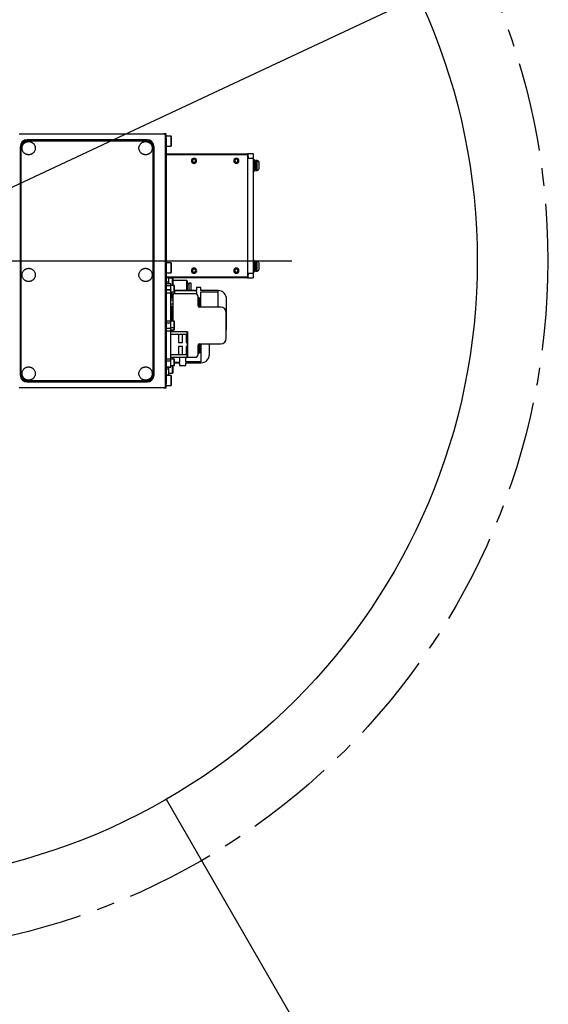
# Model space of a CAD drawing. Extents: x 0 to 841, y 0 to 594.
# Tile 35 of 65: x 333 to 370, y 142 to 212. Entities that reach past the tile are written whole.
import ezdxf

# ---------------------------------------------------------------- set-up
doc = ezdxf.new("R2010")
doc.units = 0
doc.linetypes.add('CENTER', pattern=[10.16, 6.35, -1.27, 1.27, -1.27])
doc.layers.get('0').update_dxf_attribs({"linetype": 'CONTINUOUS'})
doc.styles.add('SLDTEXTSTYLE1', font='TXT', dxfattribs={"width": 0.75})
doc.dimstyles.new('SLDDIMSTYLE0', dxfattribs={"dimtxt": 3.5, "dimasz": 3.556, "dimexe": 0, "dimexo": 0.0625, "dimgap": 0.875, "dimtad": 1, "dimdec": 1, "dimlfac": 10, "dimrnd": 1e-09, "dimzin": 12, "dimtxsty": 'SLDTEXTSTYLE1', "dimsah": 1, "dimcen": 0, "dimazin": 3, "dimtfac": 1, "dimtdec": 1, "dimtofl": 0, "dimtmove": 0, "dimatfit": 3, "dimtolj": 1, "dimtzin": 12})
doc.dimstyles.new('SLDDIMSTYLE1', dxfattribs={"dimtxt": 3.5, "dimasz": 3.556, "dimexe": 0, "dimexo": 0.0625, "dimgap": 0.875, "dimtad": 1, "dimdec": 4, "dimlfac": 10, "dimzin": 12, "dimtxsty": 'SLDTEXTSTYLE1', "dimsah": 1, "dimcen": 0.09, "dimazin": 3, "dimtfac": 1, "dimtofl": 0, "dimtmove": 0, "dimatfit": 3, "dimtolj": 1, "dimtzin": 12})

# ---------------------------------------------------------------- blocks, each defined once
blk = doc.blocks.new('_D_28')
at = {"color": 2, "linetype": 'CONTINUOUS'}
for q in [(385.701, 225.304), (320.997, 194.975)]:
    blk.add_line((360.964, 213.709), q, dxfattribs=at)
blk.add_solid([(360.964, 213.709), (364.346, 214.873), (364.022, 215.563)], dxfattribs=at)
at = {"color": 2, "linetype": 'CONTINUOUS', "char_height": 3.5, "attachment_point": 1, "rotation": 25.11443, "style": 'SLDTEXTSTYLE1'}
for s, insert in [('*4', (379.668, 227.456, 0.01)), ('R441.4', (365.376, 220.756, 0.01))]:
    blk.add_mtext(s, dxfattribs=dict(at, insert=insert))
blk = doc.blocks.new('_D_29')
at = {"color": 2, "linetype": 'CONTINUOUS'}
for p, q in [((234.677, 194.975), (162.699, 194.975)), ((391.527, 72.813), (400.147, 57.884))]:
    blk.add_line(p, q, dxfattribs=at)
blk.add_arc((320.997, 194.975), 157.299, 300, 180, dxfattribs=at)
for points in [[(163.699, 194.975), (164.12, 198.526), (163.358, 198.535)], [(399.647, 58.75), (402.9, 60.235), (402.512, 60.891)]]:
    blk.add_solid(points, dxfattribs=at)
at = {"color": 2, "linetype": 'CONTINUOUS', "char_height": 3.5, "attachment_point": 1, "rotation": 315.29627, "style": 'SLDTEXTSTYLE1'}
for s, insert in [('-', (430.85, 313.913, 0.01)), ('240°', (431.952, 312.822, 0.01))]:
    blk.add_mtext(s, dxfattribs=dict(at, insert=insert))
blk = doc.blocks.new('_D_30')
at = {"color": 2, "linetype": 'CONTINUOUS'}
for p, q in [((391.527, 317.136), (395.626, 324.235)), ((234.677, 194.975), (171.74, 194.975))]:
    blk.add_line(p, q, dxfattribs=at)
blk.add_arc((320.997, 194.975), 148.257, 180, 60, dxfattribs=at)
for points in [[(395.126, 323.369), (397.99, 321.227), (398.378, 321.882)], [(172.74, 194.975), (172.402, 191.414), (173.164, 191.423)]]:
    blk.add_solid(points, dxfattribs=at)
at = {"color": 2, "linetype": 'CONTINUOUS', "char_height": 3.5, "attachment_point": 1, "rotation": 6.8376, "style": 'SLDTEXTSTYLE1'}
for s, insert in [('240°', (334.737, 51.847, 0.01)), ('+', (331.928, 51.51, 0.01))]:
    blk.add_mtext(s, dxfattribs=dict(at, insert=insert))
blk = doc.blocks.new('SW_CENTERMARKSYMBOL_3')
at = {"color": 0, "linetype": 'CONTINUOUS'}
blk.add_line((0.5, 0), (30.972, 0), dxfattribs=at)

msp = doc.modelspace()

# ---------------------------------------------------------------- linework, layer by layer
at = {"color": 7, "linetype": 'CONTINUOUS'}
for p, q in [((342.997291, 203.974591), (332.624263, 203.974591)), ((341.697291, 203.574591), (333.197291, 203.574591)), ((333.247291, 203.524591), (333.247291, 203.494591)), ((333.247291, 203.524591), (341.647291, 203.524591)), ((333.247291, 203.494591), (341.647291, 203.494591)), ((341.647291, 203.524591), (341.647291, 203.494591)), ((342.897291, 203.984591), (342.897291, 203.974591)), ((343.047291, 203.984591), (342.897291, 203.984591)), ((342.997291, 203.974591), (342.997291, 185.974591)), ((343.047291, 203.684591), (343.047291, 203.984591)), ((343.047291, 203.684591), (343.047291, 186.264591)), ((343.407291, 203.824591), (343.057291, 203.824591)), ((343.447291, 203.784591), (343.407291, 203.824591)), ((343.407291, 203.124591), (343.407291, 203.824591)), ((343.447291, 203.164591), (343.447291, 203.784591)), ((332.697291, 203.074591), (332.697291, 186.874591)), ((332.777291, 203.024591), (332.747291, 203.024591)), ((332.747291, 186.924591), (332.747291, 203.024591)), ((332.777291, 186.924591), (332.777291, 203.024591)), ((342.117291, 203.024591), (342.117291, 186.924591)), ((342.147291, 203.024591), (342.117291, 203.024591)), ((342.147291, 203.024591), (342.147291, 186.924591)), ((342.197291, 186.874591), (342.197291, 203.074591)), ((343.057291, 203.124591), (343.407291, 203.124591)), ((343.407291, 203.124591), (343.447291, 203.164591)), ((343.047291, 202.574591), (348.837291, 202.574591)), ((343.047291, 202.524591), (348.837291, 202.524591)), ((348.837291, 202.524591), (348.837291, 202.574591)), ((348.887291, 202.574591), (348.837291, 202.574591)), ((348.837291, 202.524591), (348.837291, 193.824591)), ((348.837291, 202.374591), (348.887291, 202.374591)), ((348.887291, 202.374591), (348.887291, 202.574591)), ((349.237291, 202.574591), (348.887291, 202.574591)), ((348.887291, 202.374591), (348.887291, 202.274591)), ((348.887291, 202.274591), (349.237291, 202.274591)), ((349.237291, 202.574591), (349.237291, 202.274591)), ((349.237291, 202.274591), (349.237291, 194.074591)), ((349.317291, 202.149591), (349.237291, 202.149591)), ((349.317291, 201.349591), (349.317291, 202.149591)), ((349.387291, 202.019591), (349.317291, 202.019591)), ((349.517291, 202.099591), (349.387291, 202.099591)), ((349.387291, 202.099591), (349.387291, 201.399591)), ((349.237291, 201.349591), (349.317291, 201.349591)), ((349.317291, 201.479591), (349.387291, 201.479591)), ((349.387291, 201.399591), (349.517291, 201.399591)), ((343.407291, 194.824591), (343.057291, 194.824591)), ((343.447291, 194.784591), (343.407291, 194.824591)), ((343.407291, 194.124591), (343.407291, 194.824591)), ((343.447291, 194.164591), (343.447291, 194.784591)), ((349.317291, 194.999591), (349.237291, 194.999591)), ((349.317291, 194.199591), (349.317291, 194.999591)), ((349.387291, 194.869591), (349.317291, 194.869591)), ((349.317291, 194.329591), (349.387291, 194.329591)), ((349.517291, 194.949591), (349.387291, 194.949591)), ((349.387291, 194.949591), (349.387291, 194.249591)), ((348.837291, 193.824591), (343.047291, 193.824591)), ((348.837291, 193.774591), (343.047291, 193.774591)), ((343.057291, 194.124591), (343.407291, 194.124591)), ((343.247291, 193.474591), (343.247291, 193.774591)), ((343.507291, 193.749591), (343.247291, 193.749591)), ((343.407291, 194.124591), (343.447291, 194.164591)), ((343.547291, 193.709591), (343.507291, 193.749591)), ((343.507291, 193.219591), (343.507291, 193.749591)), ((343.525195, 193.774591), (343.532389, 193.724493)), ((343.547291, 193.734591), (343.536573, 193.774591)), ((343.547291, 193.709591), (343.547291, 193.734591)), ((343.547291, 193.239591), (343.547291, 193.709591)), ((348.887291, 193.974591), (348.837291, 193.974591)), ((348.837291, 193.824591), (348.837291, 193.774591)), ((348.837291, 193.774591), (348.887291, 193.774591)), ((349.237291, 194.074591), (348.887291, 194.074591)), ((348.887291, 194.074591), (348.887291, 193.974591)), ((348.887291, 193.774591), (348.887291, 193.974591)), ((348.887291, 193.774591), (349.237291, 193.774591)), ((349.237291, 194.199591), (349.317291, 194.199591)), ((349.237291, 194.074591), (349.237291, 193.774591)), ((349.387291, 194.249591), (349.517291, 194.249591)), ((343.047291, 193.474591), (343.247291, 193.474591)), ((343.387291, 193.349591), (343.047291, 193.349591)), ((343.047291, 193.220958), (343.387291, 193.220958)), ((343.047291, 192.93253), (343.387291, 192.93253)), ((343.247291, 193.349591), (343.247291, 193.474591)), ((343.387291, 193.220958), (343.387291, 193.349591)), ((343.387291, 192.93253), (343.387291, 193.220958)), ((343.387291, 192.93253), (343.387291, 192.905591)), ((343.617291, 193.219591), (343.397291, 193.219591)), ((343.527291, 193.219591), (343.547291, 193.239591)), ((344.515891, 193.584591), (343.547291, 193.584591)), ((343.547291, 193.219591), (343.547291, 193.239591)), ((343.637291, 193.199591), (343.617291, 193.219591)), ((343.617291, 192.769591), (343.617291, 193.219591)), ((343.637291, 192.789591), (343.637291, 193.199591)), ((343.647291, 193.024591), (343.637291, 193.024591)), ((343.647291, 192.874591), (343.647291, 193.024591)), ((344.577291, 193.523191), (344.515891, 193.584591)), ((344.515891, 192.874591), (344.515891, 193.584591)), ((344.577291, 192.874591), (344.577291, 193.523191)), ((344.677291, 193.334591), (344.577291, 193.334591)), ((344.827291, 193.384591), (344.677291, 193.384591)), ((344.677291, 193.384591), (344.677291, 192.874591)), ((344.827291, 192.874591), (344.827291, 193.384591)), ((345.517291, 193.074591), (345.217291, 193.074591)), ((345.217291, 193.074591), (345.217291, 192.874591)), ((345.517291, 192.874591), (345.517291, 193.074591)), ((343.047291, 192.905591), (343.387291, 192.905591)), ((343.047291, 192.705591), (343.387291, 192.705591)), ((343.387291, 192.705591), (343.387291, 192.905591)), ((343.387291, 190.7246), (343.387291, 192.705591)), ((343.527291, 192.333266), (343.387291, 192.333266)), ((343.397291, 192.769591), (343.617291, 192.769591)), ((343.447291, 192.769591), (343.447291, 192.333266)), ((345.127291, 192.639591), (343.527291, 192.639591)), ((343.527291, 192.639591), (343.527291, 192.333266)), ((343.527291, 192.333266), (343.527291, 192.188928)), ((343.617291, 192.769591), (343.637291, 192.789591)), ((345.217291, 192.874591), (343.647291, 192.874591)), ((343.647291, 192.874591), (343.647291, 192.865449)), ((343.647291, 192.865449), (343.647291, 192.672588)), ((343.647291, 192.865449), (345.217291, 192.865449)), ((343.647291, 192.639591), (343.647291, 192.672588)), ((345.217291, 192.865449), (345.217291, 192.874591)), ((345.217291, 192.77416), (345.217291, 192.865449)), ((345.217291, 192.77416), (345.217291, 192.618197)), ((345.327291, 191.784591), (345.327291, 192.439591)), ((345.377291, 192.346591), (345.327291, 192.346591)), ((346.747291, 192.874591), (345.517291, 192.874591)), ((345.517291, 192.77416), (346.747291, 192.77416)), ((345.517291, 191.684591), (345.517291, 192.77416)), ((346.747291, 192.77416), (346.747291, 192.874591)), ((346.747291, 191.684591), (346.747291, 192.77416)), ((343.527291, 192.188928), (343.387291, 192.188928)), ((343.527291, 191.900253), (343.387291, 191.900253)), ((343.387291, 191.755916), (343.527291, 191.755916)), ((343.457291, 191.578328), (343.387291, 191.578328)), ((343.447291, 191.764591), (343.447291, 191.573328)), ((343.457291, 191.428328), (343.457291, 191.578328)), ((343.527291, 192.188928), (343.527291, 191.900253)), ((343.527291, 191.900253), (343.527291, 191.755916)), ((343.527291, 191.755916), (343.527291, 190.699591)), ((345.334793, 191.746591), (345.377291, 191.746591)), ((346.927291, 191.684591), (345.427291, 191.684591)), ((343.457291, 191.428328), (343.457291, 190.699591)), ((347.327291, 189.484591), (347.327291, 191.284591)), ((343.047291, 190.7246), (343.387291, 190.7246)), ((343.387291, 190.553202), (343.047291, 190.553202)), ((343.047291, 190.205591), (343.387291, 190.205591)), ((343.387291, 190.553202), (343.387291, 190.7246)), ((343.387291, 190.205591), (343.387291, 190.553202)), ((343.387291, 190.005591), (343.387291, 190.205591)), ((343.617291, 190.699591), (343.397291, 190.699591)), ((343.397291, 190.249591), (343.617291, 190.249591)), ((343.527291, 190.724591), (343.457291, 190.724591)), ((343.637291, 190.679591), (343.617291, 190.699591)), ((343.617291, 190.249591), (343.617291, 190.699591)), ((343.617291, 190.249591), (343.637291, 190.269591)), ((343.617291, 190.069591), (343.617291, 190.249591)), ((343.637291, 190.269591), (343.637291, 190.679591)), ((343.637291, 190.089591), (343.637291, 190.269591)), ((343.047291, 190.005591), (343.387291, 190.005591)), ((343.387291, 188.0246), (343.387291, 190.005591)), ((344.554291, 189.932091), (343.387291, 189.932091)), ((343.387291, 189.777091), (344.554291, 189.777091)), ((343.397291, 190.069591), (343.617291, 190.069591)), ((343.457291, 190.069591), (343.457291, 189.932091)), ((343.527291, 190.069591), (343.527291, 189.932091)), ((343.617291, 190.069591), (343.637291, 190.089591)), ((344.207291, 189.754591), (343.937291, 189.754591)), ((343.937291, 189.754591), (343.937291, 189.184591)), ((344.207291, 189.184591), (344.207291, 189.754591)), ((344.467291, 189.744591), (344.467291, 189.184591)), ((344.554291, 189.744591), (344.467291, 189.744591)), ((344.554291, 189.777091), (344.554291, 189.932091)), ((344.554291, 189.932091), (344.597291, 189.90709)), ((344.554291, 189.777091), (344.597291, 189.777091)), ((344.554291, 189.777091), (344.554291, 189.744591)), ((344.554291, 189.744591), (344.597291, 189.744591)), ((344.597291, 189.777091), (344.597291, 189.90709)), ((344.597291, 189.744591), (344.597291, 189.777091)), ((344.597291, 189.184591), (344.597291, 189.744591)), ((343.937291, 189.184591), (344.207291, 189.184591)), ((344.207291, 188.884591), (343.937291, 188.884591)), ((343.937291, 188.884591), (343.937291, 188.314591)), ((344.207291, 188.314591), (344.207291, 188.884591)), ((344.467291, 189.184591), (344.554291, 189.184591)), ((344.554291, 188.884591), (344.467291, 188.884591)), ((344.467291, 188.884591), (344.467291, 188.324591)), ((344.554291, 189.184591), (344.554291, 188.884591)), ((344.597291, 189.184591), (344.554291, 189.184591)), ((344.554291, 188.884591), (344.597291, 188.884591)), ((344.597291, 188.884591), (344.597291, 189.184591)), ((344.597291, 188.324591), (344.597291, 188.884591)), ((345.327291, 188.329591), (345.327291, 188.984591)), ((345.377291, 189.014591), (345.331897, 189.014591)), ((345.42105, 189.004508), (345.527291, 189.004508)), ((345.427291, 189.084591), (346.927291, 189.084591)), ((345.527291, 189.004508), (345.527291, 189.084591)), ((345.527291, 189.004508), (345.527291, 187.794673)), ((344.554291, 188.292091), (343.387291, 188.292091)), ((343.387291, 188.137091), (344.554291, 188.137091)), ((343.527291, 188.137091), (343.527291, 188.129591)), ((343.527291, 188.129591), (345.127291, 188.129591)), ((343.547291, 187.999591), (343.547291, 188.129591)), ((343.937291, 188.314591), (344.207291, 188.314591)), ((343.997291, 188.129591), (343.997291, 187.794673)), ((344.447291, 187.794673), (344.447291, 188.129591)), ((344.467291, 188.324591), (344.554291, 188.324591)), ((344.554291, 188.324591), (344.554291, 188.292091)), ((344.597291, 188.324591), (344.554291, 188.324591)), ((344.554291, 188.137091), (344.554291, 188.292091)), ((344.554291, 188.292091), (344.597291, 188.292091)), ((344.597291, 188.162091), (344.554291, 188.137091)), ((344.597291, 188.292091), (344.597291, 188.324591)), ((344.597291, 188.162091), (344.597291, 188.292091)), ((345.327291, 188.414591), (345.377291, 188.414591)), ((343.047291, 188.0246), (343.387291, 188.0246)), ((343.387291, 187.853202), (343.047291, 187.853202)), ((343.047291, 187.461064), (343.387291, 187.461064)), ((343.047291, 187.419591), (343.387291, 187.419591)), ((343.247291, 187.274591), (343.247291, 187.419591)), ((343.387291, 187.853202), (343.387291, 188.0246)), ((343.387291, 187.461064), (343.387291, 187.853202)), ((343.397291, 187.549591), (343.387291, 187.549591)), ((343.387291, 187.419591), (343.387291, 187.461064)), ((343.617291, 187.999591), (343.397291, 187.999591)), ((343.397291, 187.549591), (343.617291, 187.549591)), ((343.547291, 187.509591), (343.507291, 187.549591)), ((343.507291, 186.999591), (343.507291, 187.549591)), ((343.547291, 187.509591), (343.547291, 187.549591)), ((343.547291, 187.039591), (343.547291, 187.509591)), ((343.637291, 187.979591), (343.617291, 187.999591)), ((343.617291, 187.549591), (343.617291, 187.999591)), ((343.617291, 187.549591), (343.637291, 187.569591)), ((343.637291, 187.569591), (343.637291, 187.979591)), ((343.997291, 187.758755), (343.637291, 187.758755)), ((343.637291, 187.724591), (343.997291, 187.724591)), ((343.997291, 187.758755), (343.997291, 187.794673)), ((343.997291, 187.724591), (343.997291, 187.758755)), ((343.997291, 187.724591), (343.997291, 187.554591)), ((343.997291, 187.554591), (344.447291, 187.554591)), ((345.527291, 187.794673), (344.447291, 187.794673)), ((344.447291, 187.724591), (345.527291, 187.724591)), ((344.447291, 187.554591), (344.447291, 187.724591)), ((345.527291, 187.724591), (345.527291, 187.794673)), ((332.747291, 186.924591), (332.777291, 186.924591)), ((342.147291, 186.924591), (342.117291, 186.924591)), ((343.247291, 187.274591), (343.047291, 187.274591)), ((343.047291, 186.874591), (343.247291, 186.874591)), ((343.407291, 186.824591), (343.057291, 186.824591)), ((343.247291, 186.874591), (343.247291, 187.274591)), ((343.247291, 186.999591), (343.507291, 186.999591)), ((343.447291, 186.784591), (343.407291, 186.824591)), ((343.407291, 186.124591), (343.407291, 186.824591)), ((343.447291, 186.164591), (343.447291, 186.784591)), ((343.507291, 186.999591), (343.547291, 187.039591)), ((332.624263, 185.974591), (342.997291, 185.974591)), ((333.197291, 186.374591), (341.697291, 186.374591)), ((341.647291, 186.454591), (333.247291, 186.454591)), ((333.247291, 186.424591), (333.247291, 186.454591)), ((341.647291, 186.424591), (333.247291, 186.424591)), ((341.647291, 186.424591), (341.647291, 186.454591)), ((342.897291, 185.974591), (342.897291, 185.964591)), ((342.897291, 185.964591), (343.047291, 185.964591)), ((343.047291, 185.964591), (343.047291, 186.264591)), ((343.057291, 186.124591), (343.407291, 186.124591)), ((343.407291, 186.124591), (343.447291, 186.164591))]:
    msp.add_line(p, q, dxfattribs=at)
at = {"color": 8, "linetype": 'CONTINUOUS'}
for p, q in [((342.997291, 203.684591), (343.047291, 203.684591)), ((343.057291, 203.124591), (343.057291, 203.824591)), ((349.517291, 201.399591), (349.517291, 202.099591)), ((343.057291, 194.124591), (343.057291, 194.824591)), ((349.517291, 194.249591), (349.517291, 194.949591)), ((343.397291, 192.769591), (343.397291, 193.219591)), ((345.377291, 191.746591), (345.377291, 192.346591)), ((343.387291, 191.428328), (343.457291, 191.428328)), ((343.397291, 190.249591), (343.397291, 190.699591)), ((343.397291, 190.069591), (343.397291, 190.249591)), ((345.377291, 188.414591), (345.377291, 189.014591)), ((343.397291, 187.549591), (343.397291, 187.999591)), ((343.057291, 186.124591), (343.057291, 186.824591)), ((343.047291, 186.264591), (342.997291, 186.264591))]:
    msp.add_line(p, q, dxfattribs=at)
at = {"color": 1, "linetype": 'CONTINUOUS'}
msp.add_line((343.067291, 156.748229), (391.027291, 73.679073), dxfattribs=at)
at = {"color": 7, "linetype": 'CONTINUOUS'}
msp.add_lwpolyline([(347.327291, 190.030968), (347.335767, 190.06756), (347.347291, 190.184591)], dxfattribs=at)
at = {"color": 1, "linetype": 'CONTINUOUS'}
for radius in [140.06, 44.14]:
    msp.add_circle((320.997291, 194.974591), radius, dxfattribs=at)
at = {"color": 2, "linetype": 'CENTER'}
msp.add_circle((320.997291, 194.974591), 49.15, dxfattribs=at)
at = {"color": 7, "linetype": 'CONTINUOUS'}
for centre, radius, start, end in [((333.197291, 203.074591), 0.5, 90, 180), ((333.247291, 203.024591), 0.5, 90, 180), ((333.247291, 203.024591), 0.47, 90, 180), ((341.647291, 203.024591), 0.5, 0, 90), ((341.647291, 203.024591), 0.47, 0, 90), ((341.697291, 203.074591), 0.5, 0, 90), ((343.057291, 203.814591), 0.01, 90, 180), ((343.057291, 203.134591), 0.01, 180, 270), ((345.035271, 202.077521), 0.185, 90, 270), ((345.035271, 202.077521), 0.115, 90, 270), ((345.035271, 202.077521), 0.185, 270, 90), ((345.035271, 202.077521), 0.115, 270, 90), ((348.035271, 202.077521), 0.185, 90, 270), ((348.035271, 202.077521), 0.115, 90, 270), ((348.035271, 202.077521), 0.185, 270, 90), ((348.035271, 202.077521), 0.115, 270, 90), ((349.517291, 201.969591), 0.13, 0, 90), ((349.517291, 201.529591), 0.13, 270, 0), ((343.057291, 194.814591), 0.01, 90, 180), ((345.037291, 194.274591), 0.185, 90, 270), ((345.037291, 194.274591), 0.115, 90, 270), ((345.037291, 194.274591), 0.185, 270, 90), ((345.037291, 194.274591), 0.115, 270, 90), ((348.035271, 194.277521), 0.185, 90, 270), ((348.035271, 194.277521), 0.115, 90, 270), ((348.035271, 194.277521), 0.185, 270, 90), ((348.035271, 194.277521), 0.115, 270, 90), ((349.517291, 194.819591), 0.13, 0, 90), ((349.517291, 194.379591), 0.13, 270, 0), ((343.057291, 194.134591), 0.01, 180, 270), ((343.397291, 193.209591), 0.01, 90, 180), ((343.397291, 192.779591), 0.01, 180, 270), ((345.127291, 192.439591), 0.2, 0, 90), ((345.377291, 192.246591), 0.1, 0, 90), ((346.747291, 192.264591), 0.6, 0, 90.01851034), ((345.427291, 191.784591), 0.1, 180, 270), ((345.377291, 191.846591), 0.1, 270, 0), ((346.927291, 191.284591), 0.4, 0, 90), ((343.397291, 190.689591), 0.01, 90, 180), ((343.397291, 190.259591), 0.01, 180, 270), ((343.397291, 190.079591), 0.01, 180, 270), ((346.927291, 189.484591), 0.4, 270, 0), ((345.427291, 188.984591), 0.1, 90, 180), ((345.377291, 188.914591), 0.1, 0, 90), ((345.127291, 188.329591), 0.2, 270, 0), ((345.377291, 188.514591), 0.1, 270, 0), ((345.527291, 188.334591), 0.6, 270.01851034, 0), ((343.397291, 187.989591), 0.01, 90, 180), ((343.397291, 187.559591), 0.01, 180, 270), ((333.197291, 186.874591), 0.5, 180, 270), ((333.247291, 186.924591), 0.5, 180, 270), ((333.247291, 186.924591), 0.47, 180, 270), ((341.647291, 186.924591), 0.47, 270, 0), ((341.647291, 186.924591), 0.5, 270, 0), ((341.697291, 186.874591), 0.5, 270, 0), ((343.057291, 186.814591), 0.01, 90, 180), ((343.057291, 186.134591), 0.01, 180, 270)]:
    msp.add_arc(centre, radius, start, end, dxfattribs=at)
for points, knots in [([(333.297291, 202.504591), (333.289849, 202.504691), (333.275014, 202.50489), (333.252868, 202.506496), (333.23092, 202.509062), (333.209171, 202.51268), (333.18762, 202.517324), (333.166268, 202.523002), (333.145116, 202.529713), (333.116365, 202.540329), (333.080724, 202.556543), (333.039393, 202.580698), (333.000422, 202.609126), (332.952393, 202.652455), (332.901503, 202.71505), (332.858332, 202.798518), (332.832739, 202.885973), (332.824568, 202.974573), (332.832735, 203.06319), (332.858324, 203.150648), (332.901503, 203.234132), (332.952381, 203.296712), (333.000407, 203.340044), (333.039363, 203.368464), (333.080709, 203.392634), (333.123074, 203.411897), (333.166011, 203.426669), (333.209051, 203.436976), (333.252905, 203.443411), (333.282449, 203.444196), (333.297291, 203.444591)], [0, 0, 0, 0, 0.015134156, 0.030166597, 0.045130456, 0.060059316, 0.074987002, 0.089947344, 0.104973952, 0.120099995, 0.152258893, 0.184453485, 0.217296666, 0.250176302, 0.315811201, 0.380082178, 0.440031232, 0.50001624, 0.559965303, 0.619950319, 0.684221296, 0.749856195, 0.782699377, 0.815579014, 0.847737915, 0.87993251, 0.910064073, 0.939939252, 0.969828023, 1, 1, 1, 1]), ([(333.297291, 203.444591), (333.304734, 203.444491), (333.319569, 203.444291), (333.341714, 203.442685), (333.363662, 203.44012), (333.385411, 203.436502), (333.406962, 203.431857), (333.428314, 203.426179), (333.449466, 203.419468), (333.478218, 203.408852), (333.513858, 203.392639), (333.55519, 203.368484), (333.594161, 203.340055), (333.64219, 203.296726), (333.693079, 203.234132), (333.73625, 203.150664), (333.761844, 203.063208), (333.770014, 202.974608), (333.761847, 202.885991), (333.736258, 202.798534), (333.693079, 202.71505), (333.642201, 202.652469), (333.594175, 202.609137), (333.555219, 202.580718), (333.513873, 202.556548), (333.471509, 202.537285), (333.428571, 202.522512), (333.385531, 202.512205), (333.341678, 202.505771), (333.312133, 202.504985), (333.297291, 202.504591)], [0, 0, 0, 0, 0.015134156, 0.030166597, 0.045130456, 0.060059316, 0.074987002, 0.089947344, 0.104973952, 0.120099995, 0.152258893, 0.184453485, 0.217296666, 0.250176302, 0.315811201, 0.380082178, 0.440031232, 0.50001624, 0.559965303, 0.619950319, 0.684221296, 0.749856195, 0.782699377, 0.815579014, 0.847737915, 0.87993251, 0.910064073, 0.939939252, 0.969828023, 1, 1, 1, 1]), ([(341.597291, 202.504591), (341.589849, 202.504691), (341.575014, 202.50489), (341.552868, 202.506496), (341.53092, 202.509062), (341.509171, 202.51268), (341.48762, 202.517324), (341.466268, 202.523002), (341.445116, 202.529713), (341.416365, 202.540329), (341.380724, 202.556543), (341.339393, 202.580698), (341.300422, 202.609126), (341.252393, 202.652455), (341.201503, 202.71505), (341.158332, 202.798518), (341.132739, 202.885973), (341.124568, 202.974573), (341.132735, 203.06319), (341.158324, 203.150648), (341.201503, 203.234132), (341.252381, 203.296712), (341.300407, 203.340044), (341.339363, 203.368464), (341.380709, 203.392634), (341.423074, 203.411897), (341.466011, 203.426669), (341.509051, 203.436976), (341.552905, 203.443411), (341.582449, 203.444196), (341.597291, 203.444591)], [0, 0, 0, 0, 0.015134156, 0.030166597, 0.045130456, 0.060059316, 0.074987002, 0.089947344, 0.104973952, 0.120099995, 0.152258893, 0.184453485, 0.217296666, 0.250176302, 0.315811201, 0.380082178, 0.440031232, 0.50001624, 0.559965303, 0.619950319, 0.684221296, 0.749856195, 0.782699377, 0.815579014, 0.847737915, 0.87993251, 0.910064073, 0.939939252, 0.969828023, 1, 1, 1, 1]), ([(341.597291, 203.444591), (341.604734, 203.444491), (341.619569, 203.444291), (341.641714, 203.442685), (341.663662, 203.44012), (341.685411, 203.436502), (341.706962, 203.431857), (341.728314, 203.426179), (341.749466, 203.419468), (341.778218, 203.408852), (341.813858, 203.392639), (341.85519, 203.368484), (341.894161, 203.340055), (341.94219, 203.296726), (341.993079, 203.234132), (342.03625, 203.150664), (342.061844, 203.063208), (342.070014, 202.974608), (342.061847, 202.885991), (342.036258, 202.798534), (341.993079, 202.71505), (341.942201, 202.652469), (341.894175, 202.609137), (341.855219, 202.580718), (341.813873, 202.556548), (341.771509, 202.537285), (341.728571, 202.522512), (341.685531, 202.512205), (341.641678, 202.505771), (341.612133, 202.504985), (341.597291, 202.504591)], [0, 0, 0, 0, 0.0151341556, 0.0301665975, 0.0451304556, 0.0600593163, 0.0749870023, 0.0899473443, 0.1049739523, 0.1200999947, 0.1522588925, 0.1844534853, 0.2172966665, 0.2501763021, 0.3158112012, 0.3800821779, 0.4400312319, 0.5000162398, 0.5599653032, 0.6199503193, 0.684221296, 0.7498561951, 0.7826993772, 0.8155790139, 0.8477379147, 0.8799325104, 0.9100640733, 0.939939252, 0.9698280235, 1, 1, 1, 1]), ([(349.647291, 201.529591), (349.647291, 201.529591), (349.647291, 201.55277), (349.647291, 201.635284), (349.647291, 201.691245), (349.647291, 201.807937), (349.647291, 201.863897), (349.647291, 201.946411), (349.647291, 201.969591), (349.647291, 201.969591)], [0, 0, 0, 0, 0.25, 0.25, 0.5, 0.5, 0.75, 0.75, 1, 1, 1, 1]), ([(333.297291, 193.504591), (333.289849, 193.504691), (333.275014, 193.50489), (333.252868, 193.506496), (333.23092, 193.509062), (333.209171, 193.51268), (333.18762, 193.517324), (333.166268, 193.523002), (333.145116, 193.529713), (333.116365, 193.540329), (333.080724, 193.556543), (333.039393, 193.580698), (333.000422, 193.609126), (332.952393, 193.652455), (332.901503, 193.71505), (332.858332, 193.798518), (332.832739, 193.885973), (332.824568, 193.974573), (332.832735, 194.06319), (332.858324, 194.150648), (332.901503, 194.234132), (332.952381, 194.296712), (333.000407, 194.340044), (333.039363, 194.368464), (333.080709, 194.392634), (333.123074, 194.411897), (333.166011, 194.426669), (333.209051, 194.436976), (333.252905, 194.443411), (333.282449, 194.444196), (333.297291, 194.444591)], [0, 0, 0, 0, 0.015134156, 0.030166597, 0.045130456, 0.060059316, 0.074987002, 0.089947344, 0.104973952, 0.120099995, 0.152258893, 0.184453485, 0.217296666, 0.250176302, 0.315811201, 0.380082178, 0.440031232, 0.50001624, 0.559965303, 0.619950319, 0.684221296, 0.749856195, 0.782699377, 0.815579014, 0.847737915, 0.87993251, 0.910064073, 0.939939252, 0.969828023, 1, 1, 1, 1]), ([(333.297291, 194.444591), (333.304734, 194.444491), (333.319569, 194.444291), (333.341714, 194.442685), (333.363662, 194.44012), (333.385411, 194.436502), (333.406962, 194.431857), (333.428314, 194.426179), (333.449466, 194.419468), (333.478218, 194.408852), (333.513858, 194.392639), (333.55519, 194.368484), (333.594161, 194.340055), (333.64219, 194.296726), (333.693079, 194.234132), (333.73625, 194.150664), (333.761844, 194.063208), (333.770014, 193.974608), (333.761847, 193.885991), (333.736258, 193.798534), (333.693079, 193.71505), (333.642201, 193.652469), (333.594175, 193.609137), (333.555219, 193.580718), (333.513873, 193.556548), (333.471509, 193.537285), (333.428571, 193.522512), (333.385531, 193.512205), (333.341678, 193.505771), (333.312133, 193.504985), (333.297291, 193.504591)], [0, 0, 0, 0, 0.0151341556, 0.0301665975, 0.0451304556, 0.0600593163, 0.0749870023, 0.0899473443, 0.1049739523, 0.1200999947, 0.1522588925, 0.1844534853, 0.2172966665, 0.2501763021, 0.3158112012, 0.3800821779, 0.4400312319, 0.5000162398, 0.5599653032, 0.6199503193, 0.684221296, 0.7498561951, 0.7826993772, 0.8155790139, 0.8477379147, 0.8799325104, 0.9100640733, 0.939939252, 0.9698280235, 1, 1, 1, 1]), ([(341.597291, 193.504591), (341.589849, 193.504691), (341.575014, 193.50489), (341.552868, 193.506496), (341.53092, 193.509062), (341.509171, 193.51268), (341.48762, 193.517324), (341.466268, 193.523002), (341.445116, 193.529713), (341.416365, 193.540329), (341.380724, 193.556543), (341.339393, 193.580698), (341.300422, 193.609126), (341.252393, 193.652455), (341.201503, 193.71505), (341.158332, 193.798518), (341.132739, 193.885973), (341.124568, 193.974573), (341.132735, 194.06319), (341.158324, 194.150648), (341.201503, 194.234132), (341.252381, 194.296712), (341.300407, 194.340044), (341.339363, 194.368464), (341.380709, 194.392634), (341.423074, 194.411897), (341.466011, 194.426669), (341.509051, 194.436976), (341.552905, 194.443411), (341.582449, 194.444196), (341.597291, 194.444591)], [0, 0, 0, 0, 0.015134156, 0.030166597, 0.045130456, 0.060059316, 0.074987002, 0.089947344, 0.104973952, 0.120099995, 0.152258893, 0.184453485, 0.217296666, 0.250176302, 0.315811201, 0.380082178, 0.440031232, 0.50001624, 0.559965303, 0.619950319, 0.684221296, 0.749856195, 0.782699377, 0.815579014, 0.847737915, 0.87993251, 0.910064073, 0.939939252, 0.969828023, 1, 1, 1, 1]), ([(341.597291, 194.444591), (341.604734, 194.444491), (341.619569, 194.444291), (341.641714, 194.442685), (341.663662, 194.44012), (341.685411, 194.436502), (341.706962, 194.431857), (341.728314, 194.426179), (341.749466, 194.419468), (341.778218, 194.408852), (341.813858, 194.392639), (341.85519, 194.368484), (341.894161, 194.340055), (341.94219, 194.296726), (341.993079, 194.234132), (342.03625, 194.150664), (342.061844, 194.063208), (342.070014, 193.974608), (342.061847, 193.885991), (342.036258, 193.798534), (341.993079, 193.71505), (341.942201, 193.652469), (341.894175, 193.609137), (341.855219, 193.580718), (341.813873, 193.556548), (341.771509, 193.537285), (341.728571, 193.522512), (341.685531, 193.512205), (341.641678, 193.505771), (341.612133, 193.504985), (341.597291, 193.504591)], [0, 0, 0, 0, 0.015134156, 0.030166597, 0.045130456, 0.060059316, 0.074987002, 0.089947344, 0.104973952, 0.120099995, 0.152258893, 0.184453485, 0.217296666, 0.250176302, 0.315811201, 0.380082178, 0.440031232, 0.50001624, 0.559965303, 0.619950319, 0.684221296, 0.749856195, 0.782699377, 0.815579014, 0.847737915, 0.87993251, 0.910064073, 0.939939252, 0.969828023, 1, 1, 1, 1]), ([(349.647291, 194.379591), (349.647291, 194.379591), (349.647291, 194.478169), (349.647291, 194.721012), (349.647291, 194.819591), (349.647291, 194.819591)], [0, 0, 0, 0, 0.5, 0.5, 1, 1, 1, 1]), ([(345.477291, 191.846591), (345.477291, 191.846591), (345.477291, 191.936208), (345.477291, 192.156974), (345.477291, 192.246591), (345.477291, 192.246591)], [0, 0, 0, 0, 0.5, 0.5, 1, 1, 1, 1]), ([(347.347291, 190.184591), (347.347291, 190.184591), (347.347291, 190.294167), (347.347291, 190.684232), (347.347291, 190.948773), (347.347291, 191.500408), (347.347291, 191.76495), (347.347291, 192.155014), (347.347291, 192.264591), (347.347291, 192.264591)], [0, 0, 0, 0, 0.25, 0.25, 0.5, 0.5, 0.75, 0.75, 1, 1, 1, 1]), ([(345.477291, 188.514591), (345.477291, 188.514591), (345.477291, 188.604208), (345.477291, 188.824974), (345.477291, 188.914591), (345.477291, 188.914591)], [0, 0, 0, 0, 0.5, 0.5, 1, 1, 1, 1]), ([(346.127291, 188.334591), (346.127291, 188.344474), (346.127291, 188.359678), (346.127291, 188.451965), (346.127291, 188.547435), (346.127291, 188.666124), (346.127291, 188.837767), (346.127291, 188.98718), (346.127291, 189.081259), (346.127291, 189.084591)], [0, 0, 0, 0, 0.2373701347, 0.3651506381, 0.4956428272, 0.6261350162, 0.7539155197, 0.9912856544, 1, 1, 1, 1]), ([(333.297291, 186.504591), (333.289849, 186.504691), (333.275014, 186.50489), (333.252868, 186.506496), (333.23092, 186.509062), (333.209171, 186.51268), (333.18762, 186.517324), (333.166268, 186.523002), (333.145116, 186.529713), (333.116365, 186.540329), (333.080724, 186.556543), (333.039393, 186.580698), (333.000422, 186.609126), (332.952393, 186.652455), (332.901503, 186.71505), (332.858332, 186.798518), (332.832739, 186.885973), (332.824568, 186.974573), (332.832735, 187.06319), (332.858324, 187.150648), (332.901503, 187.234132), (332.952381, 187.296712), (333.000407, 187.340044), (333.039363, 187.368464), (333.080709, 187.392634), (333.123074, 187.411897), (333.166011, 187.426669), (333.209051, 187.436976), (333.252905, 187.443411), (333.282449, 187.444196), (333.297291, 187.444591)], [0, 0, 0, 0, 0.015134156, 0.030166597, 0.045130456, 0.060059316, 0.074987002, 0.089947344, 0.104973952, 0.120099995, 0.152258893, 0.184453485, 0.217296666, 0.250176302, 0.315811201, 0.380082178, 0.440031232, 0.50001624, 0.559965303, 0.619950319, 0.684221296, 0.749856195, 0.782699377, 0.815579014, 0.847737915, 0.87993251, 0.910064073, 0.939939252, 0.969828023, 1, 1, 1, 1]), ([(333.297291, 187.444591), (333.304734, 187.444491), (333.319569, 187.444291), (333.341714, 187.442685), (333.363662, 187.44012), (333.385411, 187.436502), (333.406962, 187.431857), (333.428314, 187.426179), (333.449466, 187.419468), (333.478218, 187.408852), (333.513858, 187.392639), (333.55519, 187.368484), (333.594161, 187.340055), (333.64219, 187.296726), (333.693079, 187.234132), (333.73625, 187.150664), (333.761844, 187.063208), (333.770014, 186.974608), (333.761847, 186.885991), (333.736258, 186.798534), (333.693079, 186.71505), (333.642201, 186.652469), (333.594175, 186.609137), (333.555219, 186.580718), (333.513873, 186.556548), (333.471509, 186.537285), (333.428571, 186.522512), (333.385531, 186.512205), (333.341678, 186.505771), (333.312133, 186.504985), (333.297291, 186.504591)], [0, 0, 0, 0, 0.0151341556, 0.0301665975, 0.0451304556, 0.0600593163, 0.0749870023, 0.0899473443, 0.1049739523, 0.1200999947, 0.1522588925, 0.1844534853, 0.2172966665, 0.2501763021, 0.3158112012, 0.3800821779, 0.4400312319, 0.5000162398, 0.5599653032, 0.6199503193, 0.684221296, 0.7498561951, 0.7826993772, 0.8155790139, 0.8477379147, 0.8799325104, 0.9100640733, 0.939939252, 0.9698280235, 1, 1, 1, 1]), ([(341.597291, 186.504591), (341.589849, 186.504691), (341.575014, 186.50489), (341.552868, 186.506496), (341.53092, 186.509062), (341.509171, 186.51268), (341.48762, 186.517324), (341.466268, 186.523002), (341.445116, 186.529713), (341.416365, 186.540329), (341.380724, 186.556543), (341.339393, 186.580698), (341.300422, 186.609126), (341.252393, 186.652455), (341.201503, 186.71505), (341.158332, 186.798518), (341.132739, 186.885973), (341.124568, 186.974573), (341.132735, 187.06319), (341.158324, 187.150648), (341.201503, 187.234132), (341.252381, 187.296712), (341.300407, 187.340044), (341.339363, 187.368464), (341.380709, 187.392634), (341.423074, 187.411897), (341.466011, 187.426669), (341.509051, 187.436976), (341.552905, 187.443411), (341.582449, 187.444196), (341.597291, 187.444591)], [0, 0, 0, 0, 0.015134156, 0.030166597, 0.045130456, 0.060059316, 0.074987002, 0.089947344, 0.104973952, 0.120099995, 0.152258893, 0.184453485, 0.217296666, 0.250176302, 0.315811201, 0.380082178, 0.440031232, 0.50001624, 0.559965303, 0.619950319, 0.684221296, 0.749856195, 0.782699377, 0.815579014, 0.847737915, 0.87993251, 0.910064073, 0.939939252, 0.969828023, 1, 1, 1, 1]), ([(341.597291, 187.444591), (341.604734, 187.444491), (341.619569, 187.444291), (341.641714, 187.442685), (341.663662, 187.44012), (341.685411, 187.436502), (341.706962, 187.431857), (341.728314, 187.426179), (341.749466, 187.419468), (341.778218, 187.408852), (341.813858, 187.392639), (341.85519, 187.368484), (341.894161, 187.340055), (341.94219, 187.296726), (341.993079, 187.234132), (342.03625, 187.150664), (342.061844, 187.063208), (342.070014, 186.974608), (342.061847, 186.885991), (342.036258, 186.798534), (341.993079, 186.71505), (341.942201, 186.652469), (341.894175, 186.609137), (341.855219, 186.580718), (341.813873, 186.556548), (341.771509, 186.537285), (341.728571, 186.522512), (341.685531, 186.512205), (341.641678, 186.505771), (341.612133, 186.504985), (341.597291, 186.504591)], [0, 0, 0, 0, 0.0151341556, 0.0301665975, 0.0451304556, 0.0600593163, 0.0749870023, 0.0899473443, 0.1049739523, 0.1200999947, 0.1522588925, 0.1844534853, 0.2172966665, 0.2501763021, 0.3158112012, 0.3800821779, 0.4400312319, 0.5000162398, 0.5599653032, 0.6199503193, 0.684221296, 0.7498561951, 0.7826993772, 0.8155790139, 0.8477379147, 0.8799325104, 0.9100640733, 0.939939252, 0.9698280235, 1, 1, 1, 1])]:
    msp.add_open_spline(points, degree=3, knots=knots, dxfattribs=at)

# ---------------------------------------------------------------- block references
at = {"color": 4, "linetype": 'CONTINUOUS'}
msp.add_blockref('SW_CENTERMARKSYMBOL_3', (320.997291, 194.974591), dxfattribs=at)

# ---------------------------------------------------------------- dimensions: what is measured, and where the dimension line sits
at = {"color": 2, "linetype": 'CONTINUOUS'}
for base, line1, line2, text, picture, middle in [((242.348016, 58.75005), ((351.969736, 194.974591), (235.677027, 194.974591)), ((343.067291, 156.748229), (391.027291, 73.679073)), '-<>', '_D_29', (431.647533, 306.775119)), ((246.868594, 323.369261), ((343.067291, 233.200952), (391.027291, 316.270109)), ((351.969736, 194.974591), (235.677027, 194.974591)), '+<>', '_D_30', (338.648151, 47.771662))]:
    dim = msp.add_angular_dim_2l(base=base, line1=line1, line2=line2, text=text, dimstyle='SLDDIMSTYLE1', dxfattribs=at)
    dim.commit()
    dim.dimension.update_dxf_attribs({"geometry": picture, "text_midpoint": middle, "dimtype": 162})
dim = msp.add_radius_dim(center=(320.997291, 194.974591), mpoint=(360.96438, 213.708821), text='<> *4', dimstyle='SLDDIMSTYLE0', dxfattribs=at)
dim.commit()
dim.dimension.update_dxf_attribs({"geometry": '_D_28', "text_midpoint": (376.552313, 221.015536), "dimtype": 164})

doc.saveas('drawing.dxf')
